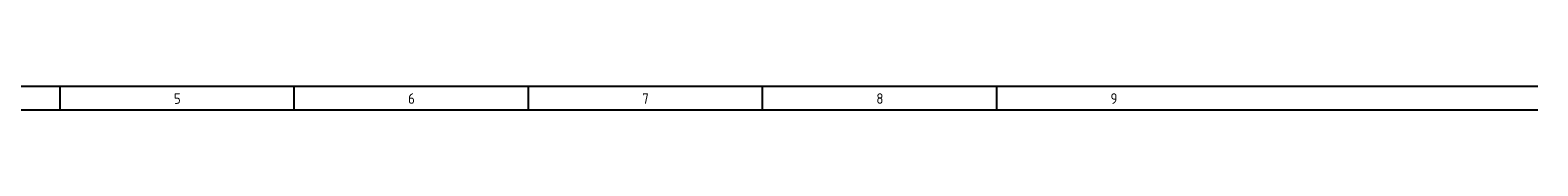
# Model space of a CAD drawing. Extents: x -1431 to 110, y 417 to 990.
# Tile 7 of 7: x -147 to 110, y 986 to 990. Entities that reach past the tile are written whole.
import ezdxf

# ---------------------------------------------------------------- set-up
doc = ezdxf.new("R2010")
doc.units = 0
doc.linetypes.add('EPLANLINE7', pattern=[0])
doc.layers.add('ONDERHOEK', color=1, linetype='CONTINUOUS')
doc.styles.get("Standard").update_dxf_attribs({"font": 'ISOCP'})

msp = doc.modelspace()

# ---------------------------------------------------------------- linework, layer by layer
at = {"layer": 'ONDERHOEK', "color": 1, "linetype": 'EPLANLINE7'}
for p, q in [((-394.62, 989.97), (110.38, 989.97)), ((-142.12, 989.97), (-142.12, 985.97)), ((-102.12, 989.97), (-102.12, 985.97)), ((-62.12, 989.97), (-62.12, 985.97)), ((-22.12, 989.97), (-22.12, 985.97)), ((17.88, 989.97), (17.88, 985.97)), ((-394.62, 985.97), (110.38, 985.97))]:
    msp.add_line(p, q, dxfattribs=at)

# ---------------------------------------------------------------- texts
at = {"layer": 'ONDERHOEK', "color": 2}
for s, p in [('5 ', (-122.62, 986.97)), ('6 ', (-82.62, 986.97)), ('7 ', (-42.62, 986.97)), ('8 ', (-2.62, 986.97)), ('9 ', (37.38, 986.97))]:
    msp.add_text(s, height=1.8, dxfattribs=at).set_placement(p)

doc.saveas('drawing.dxf')
